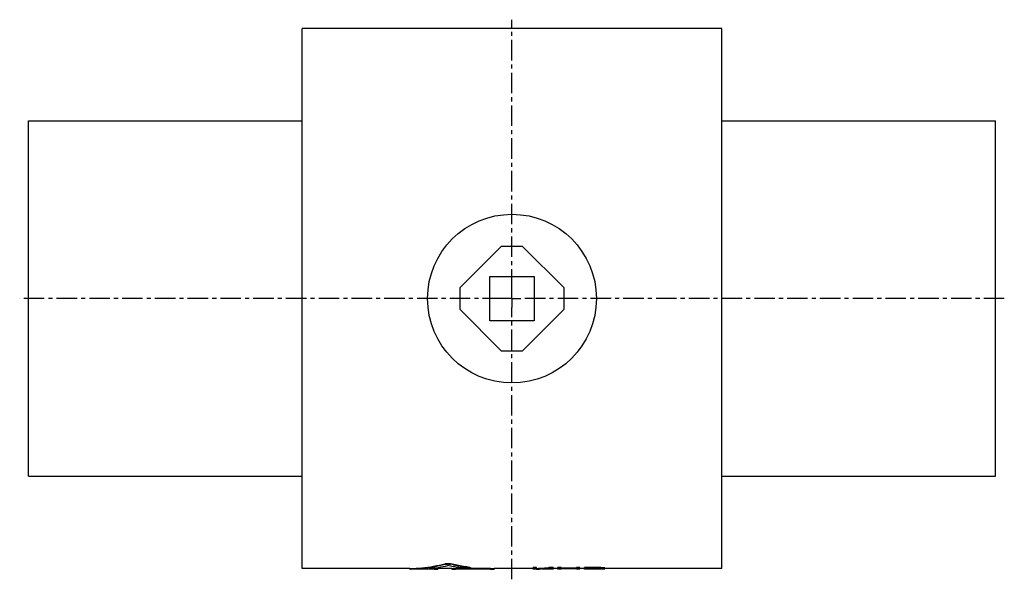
# Model space of a CAD drawing. Header units: millimetres. Extents: x 4 to 558, y 87 to 402.
import ezdxf

# ---------------------------------------------------------------- set-up
doc = ezdxf.new("R2010")
doc.units = ezdxf.units.MM
doc.header["$LTSCALE"] = 30.734
doc.linetypes.add('CENTER', pattern=[0.6, 0.375, -0.075, 0.075, -0.075])
doc.layers.get('0').update_dxf_attribs({"linetype": 'CONTINUOUS'})
doc.layers.add('DEFAULT_1', color=7, linetype='CENTER')

msp = doc.modelspace()

# ---------------------------------------------------------------- linework, layer by layer
at = {"color": 7, "linetype": 'CONTINUOUS'}
for p, q in [((163.2, 92.75), (163.2, 396.75)), ((399.2, 396.75), (163.2, 396.75)), ((399.2, 92.75), (399.2, 396.75)), ((9.2, 144.75), (9.2, 344.75)), ((9.2, 344.75), (163.2, 344.75)), ((399.2, 344.75), (553.2, 344.75)), ((553.2, 144.75), (553.2, 344.75)), ((275.2, 274.11), (251.85, 250.75)), ((287.2, 274.11), (275.2, 274.11)), ((310.56, 250.75), (287.2, 274.11)), ((268.7, 232.25), (268.7, 257.25)), ((268.7, 257.25), (293.7, 257.25)), ((293.7, 257.25), (293.7, 232.25)), ((251.85, 250.75), (251.85, 238.75)), ((310.56, 238.75), (310.56, 250.75)), ((251.85, 238.75), (275.2, 215.4)), ((287.2, 215.4), (310.56, 238.75)), ((293.7, 232.25), (268.7, 232.25)), ((275.2, 215.4), (287.2, 215.4)), ((9.2, 144.75), (163.2, 144.75)), ((399.2, 144.75), (553.2, 144.75)), ((243.5, 95.5), (243.5, 95.2)), ((246.68, 95.51), (246.68, 95.2)), ((223.64, 92.75), (163.2, 92.75)), ((223.64, 92.76), (223.64, 92.46)), ((224.03, 92.78), (224.03, 92.48)), ((238.46, 92.45), (224.66, 92.45)), ((237.51, 92.5), (229.57, 92.5)), ((237.51, 92.8), (234.43, 92.8)), ((237.51, 92.8), (237.51, 92.5)), ((239.49, 92.76), (239.49, 92.46)), ((247.41, 92.75), (239.49, 92.75)), ((247.41, 92.76), (247.41, 92.46)), ((270.16, 92.45), (248.43, 92.45)), ((269.2, 92.8), (249.39, 92.8)), ((249.39, 92.8), (249.39, 92.5)), ((269.2, 92.5), (249.39, 92.5)), ((257.54, 93.44), (257.54, 93.14)), ((257.94, 93.33), (257.94, 93.03)), ((269.2, 92.8), (269.2, 92.5)), ((271.19, 92.76), (271.19, 92.46)), ((293.2, 92.75), (271.19, 92.75)), ((295.08, 93.33), (293.2, 93.33)), ((293.2, 92.45), (293.2, 93.33)), ((295.08, 93.03), (293.2, 93.03)), ((295.08, 92.45), (293.2, 92.45)), ((295.08, 92.57), (295.08, 93.33)), ((295.08, 92.45), (295.08, 92.49)), ((303.37, 92.45), (300.85, 92.45)), ((304.45, 93.33), (301.95, 93.33)), ((301.95, 93.33), (301.95, 93.03)), ((304.45, 93.03), (301.95, 93.03)), ((306.95, 92.75), (303.35, 92.75)), ((304.45, 93.33), (304.45, 93.03)), ((304.45, 92.76), (304.45, 92.46)), ((308.83, 93.33), (306.95, 93.33)), ((306.95, 92.45), (306.95, 93.33)), ((308.83, 93.03), (306.95, 93.03)), ((308.83, 92.45), (306.95, 92.45)), ((308.83, 92.62), (308.83, 93.33)), ((317.58, 92.92), (308.83, 92.92)), ((317.58, 92.62), (308.83, 92.62)), ((317.58, 92.55), (308.83, 92.55)), ((308.83, 92.45), (308.83, 92.55)), ((319.45, 93.33), (317.58, 93.33)), ((317.58, 92.62), (317.58, 93.33)), ((319.45, 93.03), (317.58, 93.03)), ((317.58, 92.45), (317.58, 92.55)), ((319.45, 92.45), (317.58, 92.45)), ((319.45, 92.45), (319.45, 93.33)), ((321.95, 92.75), (319.45, 92.75)), ((329.45, 93.33), (321.95, 93.33)), ((321.95, 92.45), (321.95, 93.33)), ((329.45, 93.03), (321.95, 93.03)), ((323.83, 92.45), (321.95, 92.45)), ((329.77, 92.9), (323.83, 92.9)), ((323.83, 92.61), (323.83, 92.9)), ((329.77, 92.61), (323.83, 92.61)), ((329.45, 92.53), (323.83, 92.53)), ((323.83, 92.45), (323.83, 92.53)), ((329.45, 93.33), (329.45, 93.03)), ((329.77, 92.91), (329.77, 92.61)), ((330.7, 92.88), (330.7, 92.62)), ((331.02, 93.3), (331.02, 93)), ((331.33, 92.83), (331.33, 92.66)), ((331.64, 92.71), (331.64, 92.77)), ((332.27, 93.23), (332.27, 92.93)), ((333.2, 93.13), (333.2, 92.83)), ((333.52, 92.69), (333.52, 93.07)), ((399.2, 92.75), (333.52, 92.75))]:
    msp.add_line(p, q, dxfattribs=at)
msp.add_circle((281.2, 244.75), 47.5, dxfattribs=at)
for points, knots in [([(224.03, 92.78), (226.2, 92.84), (230.55, 93.11), (237.06, 94.03), (241.36, 94.96), (243.5, 95.5)], [0, 0, 0, 0, 0.330392, 0.663632, 1, 1, 1, 1]), ([(224.03, 92.48), (226.2, 92.54), (230.55, 92.82), (237.06, 93.73), (241.36, 94.66), (243.5, 95.2)], [0, 0, 0, 0, 0.330397, 0.663638, 1, 1, 1, 1]), ([(229.57, 92.5), (231.3, 92.55), (234.76, 92.77), (239.94, 93.42), (243.38, 94.05), (245.09, 94.42)], [0, 0, 0, 0, 0.33103, 0.664301, 1, 1, 1, 1]), ([(243.5, 95.5), (243.59, 95.53), (243.76, 95.56), (244.05, 95.6), (244.38, 95.63), (244.73, 95.65), (245.09, 95.66), (245.45, 95.65), (245.8, 95.64), (246.12, 95.6), (246.41, 95.56), (246.59, 95.53), (246.68, 95.51)], [0, 0, 0, 0, 0.079032, 0.171697, 0.274945, 0.385566, 0.499834, 0.614111, 0.724785, 0.828109, 0.920859, 1, 1, 1, 1]), ([(243.5, 95.2), (243.59, 95.23), (243.76, 95.26), (244.05, 95.3), (244.38, 95.33), (244.73, 95.35), (245.09, 95.36), (245.45, 95.35), (245.8, 95.33), (246.12, 95.3), (246.41, 95.26), (246.59, 95.23), (246.68, 95.2)], [0, 0, 0, 0, 0.079029, 0.171694, 0.274941, 0.385564, 0.499834, 0.614112, 0.724788, 0.828113, 0.920862, 1, 1, 1, 1]), ([(254.37, 92.93), (253.34, 93.04), (251.27, 93.3), (248.17, 93.79), (246.12, 94.2), (245.09, 94.42)], [0, 0, 0, 0, 0.331902, 0.665217, 1, 1, 1, 1]), ([(257.54, 93.44), (256.33, 93.59), (253.9, 93.95), (250.28, 94.64), (247.87, 95.2), (246.68, 95.51)], [0, 0, 0, 0, 0.331608, 0.664919, 1, 1, 1, 1]), ([(257.54, 93.14), (256.33, 93.29), (253.9, 93.65), (250.28, 94.34), (247.87, 94.9), (246.68, 95.2)], [0, 0, 0, 0, 0.331611, 0.664923, 1, 1, 1, 1]), ([(223.65, 92.76), (223.65, 92.76), (223.75, 92.77), (223.85, 92.77), (223.97, 92.78), (224.03, 92.78)], [0, 0, 0, 0, 0.167934, 0.506033, 1, 1, 1, 1]), ([(223.65, 92.46), (223.65, 92.46), (223.75, 92.48), (223.85, 92.47), (223.97, 92.48), (224.03, 92.48)], [0, 0, 0, 0, 0.167927, 0.506031, 1, 1, 1, 1]), ([(224.66, 92.45), (224.63, 92.45), (224.51, 92.45), (224.3, 92.45), (224.06, 92.45), (223.86, 92.45), (223.76, 92.46), (223.65, 92.46), (223.65, 92.46)], [0, 0, 0, 0, 0.076502, 0.364964, 0.609053, 0.800301, 0.932118, 1, 1, 1, 1]), ([(237.51, 92.8), (237.63, 92.8), (237.87, 92.8), (238.21, 92.79), (238.54, 92.79), (238.83, 92.79), (239.06, 92.78), (239.27, 92.78), (239.37, 92.77), (239.48, 92.77), (239.48, 92.76)], [0, 0, 0, 0, 0.184209, 0.362369, 0.527893, 0.675951, 0.800596, 0.898482, 0.965407, 1, 1, 1, 1]), ([(237.51, 92.5), (237.63, 92.5), (237.87, 92.5), (238.21, 92.5), (238.54, 92.49), (238.83, 92.49), (239.06, 92.48), (239.27, 92.48), (239.37, 92.47), (239.48, 92.47), (239.48, 92.46)], [0, 0, 0, 0, 0.184207, 0.362364, 0.527887, 0.675943, 0.800587, 0.898472, 0.965397, 1, 1, 1, 1]), ([(239.48, 92.46), (239.48, 92.46), (239.37, 92.45), (239.27, 92.46), (239.06, 92.45), (238.83, 92.45), (238.62, 92.45), (238.49, 92.45), (238.47, 92.45)], [0, 0, 0, 0, 0.066669, 0.197405, 0.388673, 0.632147, 0.921247, 1, 1, 1, 1]), ([(247.42, 92.76), (247.42, 92.76), (247.53, 92.77), (247.63, 92.77), (247.83, 92.78), (248.07, 92.79), (248.36, 92.79), (248.69, 92.79), (249.03, 92.8), (249.27, 92.8), (249.39, 92.8)], [0, 0, 0, 0, 0.034169, 0.101114, 0.199045, 0.323735, 0.471861, 0.637441, 0.815702, 1, 1, 1, 1]), ([(247.42, 92.46), (247.42, 92.46), (247.53, 92.47), (247.63, 92.47), (247.83, 92.48), (248.07, 92.49), (248.36, 92.49), (248.69, 92.5), (249.03, 92.5), (249.27, 92.5), (249.39, 92.5)], [0, 0, 0, 0, 0.034167, 0.101114, 0.199045, 0.323735, 0.471861, 0.637442, 0.815702, 1, 1, 1, 1]), ([(248.43, 92.45), (248.4, 92.45), (248.28, 92.45), (248.07, 92.45), (247.83, 92.45), (247.63, 92.45), (247.53, 92.46), (247.42, 92.46), (247.42, 92.46)], [0, 0, 0, 0, 0.078645, 0.367482, 0.61076, 0.801855, 0.932491, 1, 1, 1, 1]), ([(257.93, 93.03), (257.93, 93.03), (257.93, 92.99), (257.83, 92.98), (257.71, 92.95), (257.52, 92.93), (257.27, 92.91), (256.98, 92.89), (256.66, 92.88), (256.31, 92.87), (255.95, 92.87), (255.59, 92.87), (255.25, 92.88), (254.92, 92.89), (254.63, 92.91), (254.46, 92.92), (254.37, 92.93)], [0, 0, 0, 0, 0.00462, 0.025435, 0.063462, 0.117701, 0.18702, 0.268458, 0.360105, 0.457978, 0.5597, 0.660928, 0.759018, 0.850025, 0.931357, 1, 1, 1, 1]), ([(257.54, 93.44), (257.61, 93.43), (257.72, 93.42), (257.84, 93.38), (257.93, 93.37), (257.93, 93.34), (257.93, 93.33)], [0, 0, 0, 0, 0.464307, 0.787419, 0.963204, 1, 1, 1, 1]), ([(257.54, 93.14), (257.61, 93.13), (257.72, 93.12), (257.84, 93.08), (257.93, 93.07), (257.93, 93.04), (257.93, 93.03)], [0, 0, 0, 0, 0.464311, 0.787427, 0.963206, 1, 1, 1, 1]), ([(269.2, 92.8), (269.33, 92.8), (269.56, 92.8), (269.91, 92.79), (270.23, 92.79), (270.52, 92.79), (270.76, 92.78), (270.97, 92.78), (271.07, 92.77), (271.18, 92.77), (271.18, 92.76)], [0, 0, 0, 0, 0.184209, 0.362369, 0.527893, 0.675951, 0.800596, 0.898482, 0.965407, 1, 1, 1, 1]), ([(269.2, 92.5), (269.33, 92.5), (269.56, 92.5), (269.91, 92.5), (270.23, 92.49), (270.52, 92.49), (270.76, 92.48), (270.97, 92.48), (271.07, 92.47), (271.18, 92.47), (271.18, 92.46)], [0, 0, 0, 0, 0.184207, 0.362364, 0.527887, 0.675943, 0.800587, 0.898472, 0.965397, 1, 1, 1, 1]), ([(271.18, 92.46), (271.18, 92.46), (271.07, 92.45), (270.97, 92.46), (270.76, 92.45), (270.52, 92.45), (270.32, 92.45), (270.19, 92.45), (270.17, 92.45)], [0, 0, 0, 0, 0.066669, 0.197405, 0.388673, 0.632147, 0.921247, 1, 1, 1, 1]), ([(295.08, 92.87), (295.84, 92.9), (297.37, 92.98), (299.66, 93.13), (301.19, 93.26), (301.95, 93.33)], [0, 0, 0, 0, 0.332738, 0.666085, 1, 1, 1, 1]), ([(295.08, 92.57), (295.84, 92.6), (297.09, 92.66), (298.34, 92.74), (298.82, 92.78)], [0, 0, 0, 0, 0.612192, 1, 1, 1, 1]), ([(295.08, 92.49), (295.32, 92.5), (295.81, 92.51), (296.54, 92.53), (297.02, 92.55), (297.27, 92.56)], [0, 0, 0, 0, 0.33313, 0.666465, 1, 1, 1, 1]), ([(298.83, 92.62), (299.45, 92.66), (300.5, 92.72), (301.54, 92.79), (301.95, 92.82)], [0, 0, 0, 0, 0.5997, 1, 1, 1, 1]), ([(300.85, 92.45), (300.7, 92.45), (300.03, 92.46), (299.35, 92.47), (298.83, 92.49)], [0, 0, 0, 0, 0.226462, 1, 1, 1, 1]), ([(298.9, 92.78), (299.15, 92.8), (300.17, 92.87), (301.19, 92.96), (301.95, 93.03)], [0, 0, 0, 0, 0.249788, 1, 1, 1, 1]), ([(303.37, 92.45), (303.11, 92.45), (302.27, 92.46), (301.43, 92.48), (300.85, 92.51)], [0, 0, 0, 0, 0.312163, 1, 1, 1, 1]), ([(303.35, 92.75), (303.09, 92.75), (302.46, 92.76), (301.82, 92.77), (301.44, 92.78)], [0, 0, 0, 0, 0.401713, 1, 1, 1, 1]), ([(301.97, 92.82), (302.17, 92.84), (302.58, 92.87), (303, 92.9), (303.2, 92.92)], [0, 0, 0, 0, 0.492975, 1, 1, 1, 1]), ([(331.02, 93.3), (330.84, 93.31), (330.5, 93.31), (329.97, 93.32), (329.63, 93.33), (329.45, 93.33)], [0, 0, 0, 0, 0.333332, 0.666666, 1, 1, 1, 1]), ([(331.02, 93), (330.84, 93.01), (330.5, 93.01), (329.97, 93.02), (329.63, 93.03), (329.45, 93.03)], [0, 0, 0, 0, 0.333332, 0.666666, 1, 1, 1, 1]), ([(329.45, 92.53), (329.63, 92.54), (329.97, 92.54), (330.5, 92.54), (330.84, 92.54), (331.02, 92.55)], [0, 0, 0, 0, 0.333314, 0.666648, 1, 1, 1, 1]), ([(330.7, 92.88), (330.6, 92.88), (330.39, 92.89), (330.08, 92.89), (329.87, 92.9), (329.77, 92.9)], [0, 0, 0, 0, 0.333327, 0.666661, 1, 1, 1, 1]), ([(329.77, 92.61), (329.87, 92.61), (330.08, 92.61), (330.39, 92.62), (330.6, 92.62), (330.7, 92.62)], [0, 0, 0, 0, 0.333318, 0.666652, 1, 1, 1, 1]), ([(331.33, 92.83), (331.26, 92.84), (331.12, 92.85), (330.91, 92.86), (330.77, 92.87), (330.7, 92.88)], [0, 0, 0, 0, 0.333287, 0.666621, 1, 1, 1, 1]), ([(330.7, 92.62), (330.77, 92.63), (330.91, 92.63), (331.12, 92.64), (331.26, 92.65), (331.33, 92.66)], [0, 0, 0, 0, 0.333281, 0.666614, 1, 1, 1, 1]), ([(332.27, 93.23), (332.13, 93.23), (331.85, 93.25), (331.43, 93.28), (331.16, 93.29), (331.02, 93.3)], [0, 0, 0, 0, 0.333295, 0.666629, 1, 1, 1, 1]), ([(332.27, 92.93), (332.13, 92.93), (331.85, 92.95), (331.43, 92.98), (331.16, 93), (331.02, 93)], [0, 0, 0, 0, 0.333295, 0.666629, 1, 1, 1, 1]), ([(331.02, 92.55), (331.16, 92.55), (331.43, 92.56), (331.85, 92.57), (332.13, 92.58), (332.27, 92.58)], [0, 0, 0, 0, 0.333272, 0.666606, 1, 1, 1, 1]), ([(331.64, 92.77), (331.61, 92.77), (331.54, 92.79), (331.43, 92.81), (331.36, 92.82), (331.33, 92.83)], [0, 0, 0, 0, 0.332898, 0.666227, 1, 1, 1, 1]), ([(331.43, 92.67), (331.47, 92.68), (331.54, 92.69), (331.61, 92.7), (331.64, 92.71)], [0, 0, 0, 0, 0.499715, 1, 1, 1, 1]), ([(333.2, 93.13), (333.1, 93.14), (332.89, 93.16), (332.58, 93.19), (332.37, 93.21), (332.27, 93.23)], [0, 0, 0, 0, 0.333189, 0.666522, 1, 1, 1, 1]), ([(333.2, 92.83), (333.1, 92.84), (332.89, 92.86), (332.58, 92.89), (332.37, 92.92), (332.27, 92.93)], [0, 0, 0, 0, 0.33319, 0.666523, 1, 1, 1, 1]), ([(332.27, 92.58), (332.37, 92.59), (332.58, 92.6), (332.89, 92.62), (333.1, 92.63), (333.2, 92.64)], [0, 0, 0, 0, 0.333199, 0.666532, 1, 1, 1, 1]), ([(333.52, 93.07), (333.48, 93.07), (333.41, 93.09), (333.31, 93.11), (333.24, 93.12), (333.2, 93.13)], [0, 0, 0, 0, 0.332897, 0.666227, 1, 1, 1, 1]), ([(333.52, 92.77), (333.48, 92.77), (333.41, 92.79), (333.31, 92.81), (333.24, 92.82), (333.2, 92.83)], [0, 0, 0, 0, 0.332898, 0.666227, 1, 1, 1, 1]), ([(333.2, 92.64), (333.24, 92.64), (333.31, 92.66), (333.41, 92.67), (333.48, 92.68), (333.52, 92.69)], [0, 0, 0, 0, 0.332972, 0.666302, 1, 1, 1, 1])]:
    msp.add_open_spline(points, degree=3, knots=knots, dxfattribs=at)
for points in [[(298.82, 92.49), (298.3, 92.5), (297.79, 92.53), (297.27, 92.56)], [(298.82, 92.78), (298.84, 92.78), (298.87, 92.78), (298.9, 92.78)], [(298.83, 92.49), (298.83, 92.49), (298.83, 92.49), (298.82, 92.49)], [(300.71, 92.51), (300.08, 92.54), (299.45, 92.58), (298.83, 92.62)], [(300.85, 92.51), (300.8, 92.51), (300.76, 92.51), (300.71, 92.51)], [(301.95, 92.82), (301.96, 92.82), (301.96, 92.82), (301.97, 92.82)], [(303.2, 92.92), (303.25, 92.92), (303.29, 92.93), (303.34, 92.93)], [(303.34, 92.93), (303.71, 92.96), (304.08, 93), (304.45, 93.03)], [(304.45, 92.46), (304.09, 92.46), (303.73, 92.45), (303.37, 92.45)], [(331.33, 92.66), (331.36, 92.66), (331.4, 92.67), (331.43, 92.67)]]:
    msp.add_open_spline(points, degree=3, dxfattribs=at)
at = {"layer": 'DEFAULT_1', "color": 2, "linetype": 'CENTER'}
for p, q in [((281.2, 249.75), (281.2, 401.78)), ((281.2, 244.75), (281.2, 249.75)), ((276.2, 244.75), (4.2, 244.75)), ((281.2, 244.75), (276.2, 244.75)), ((281.2, 244.75), (281.2, 239.75)), ((281.2, 244.75), (286.2, 244.75)), ((558.2, 244.75), (286.2, 244.75)), ((281.2, 86.72), (281.2, 239.75))]:
    msp.add_line(p, q, dxfattribs=at)

doc.saveas('drawing.dxf')
